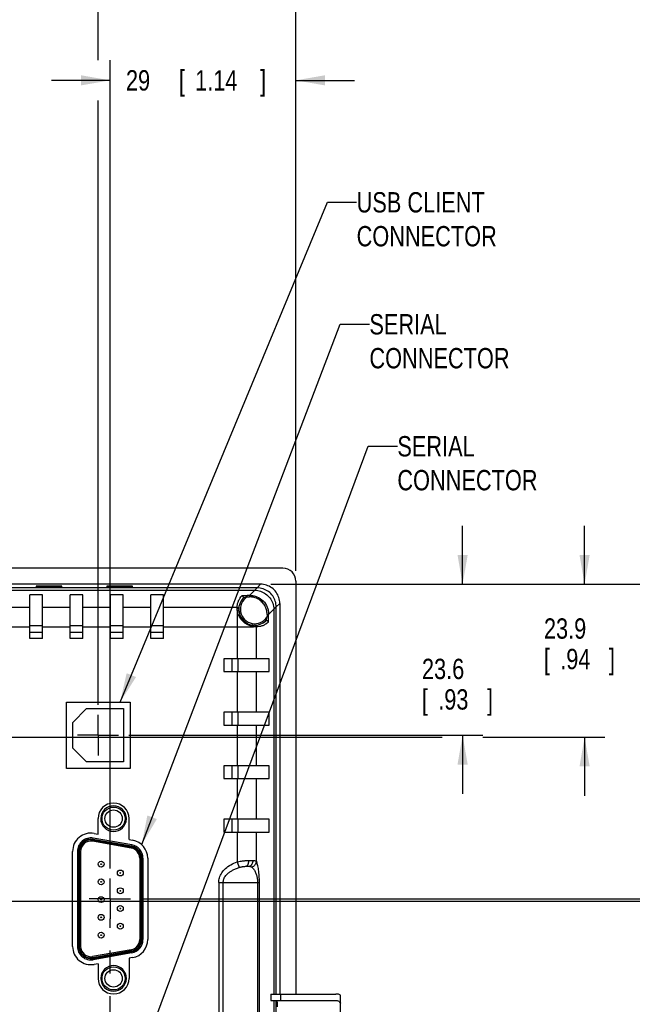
# Model space of a CAD drawing. Header units: inches. Extents: x 0 to 34, y 0 to 22.
# Tile 19 of 21: x 26.8 to 30.6, y 11 to 17. Entities that reach past the tile are written whole.
import ezdxf

# ---------------------------------------------------------------- set-up
doc = ezdxf.new("R2010")
doc.units = ezdxf.units.IN
doc.header["$LTSCALE"] = 1.87
doc.header["$MEASUREMENT"] = 0
doc.linetypes.add('CENTER', pattern=[0.6, 0.375, -0.075, 0.075, -0.075])
doc.layers.get('0').update_dxf_attribs({"linetype": 'CONTINUOUS'})
for name, color, linetype in [('DEFAULT_1', 7, 'CENTER'), ('DETAIL', 7, 'CONTINUOUS'), ('DIMENSIONS', 7, 'CONTINUOUS')]:
    doc.layers.add(name, color=color, linetype=linetype)
doc.styles.get("Standard").update_dxf_attribs({"font": 'txt', "width": 0.8})
doc.dimstyles.new('DIMSTYLE_1', dxfattribs={"dimtxt": 0.125, "dimasz": 0.18, "dimexe": 0.18, "dimexo": 0.0625, "dimgap": 0.09, "dimtad": 0, "dimtih": 1, "dimtoh": 1, "dimdec": 1, "dimdsep": 46, "dimtxsty": 'STANDARD', "dimblk": '_FILLED', "dimblk1": '_FILLED', "dimblk2": '_FILLED', "dimcen": 0.09, "dimadec": 0, "dimazin": 0, "dimtp": 0.1, "dimtm": 0.1, "dimtfac": 1, "dimtdec": 1, "dimtofl": 0, "dimtmove": 0, "dimatfit": 3, "dimldrblk": '_FILLED', "dimfxl": 1, "dimtolj": 1, "dimarcsym": 0})

# ---------------------------------------------------------------- blocks, each defined once
blk = doc.blocks.new('_FILLED')
at = {"color": 0, "linetype": 'BYBLOCK'}
blk.add_solid([(0, 0), (-1, 0.174), (-1, -0.174)], dxfattribs=at)
blk = doc.blocks.new('*D18')
at = {"layer": 'DIMENSIONS', "color": 2, "linetype": 'CONTINUOUS'}
for p, q in [((27.3978, 11.8107), (27.3978, 16.7817)), ((28.5393, 13.6405), (28.5393, 16.7817)), ((27.3978, 16.6567), (27.0378, 16.6567)), ((28.5393, 16.6567), (28.8993, 16.6567))]:
    blk.add_line(p, q, dxfattribs=at)
at = {"layer": 'DIMENSIONS', "color": 2, "linetype": 'CONTINUOUS', "xscale": 0.18, "yscale": 0.18, "zscale": 0.18}
blk.add_blockref('_FILLED', (27.3978, 16.6567), dxfattribs=at)
at = {"layer": 'DIMENSIONS', "color": 2, "linetype": 'CONTINUOUS', "xscale": 0.18, "yscale": 0.18, "zscale": 0.18, "rotation": 180}
blk.add_blockref('_FILLED', (28.5393, 16.6567), dxfattribs=at)
at = {"layer": 'DIMENSIONS', "color": 2, "linetype": 'CONTINUOUS', "width": 0.8}
for s, p in [('29', (27.4952, 16.5942)), ('[', (27.8202, 16.5942)), ('1.14', (27.9202, 16.5942)), (']', (28.3202, 16.5942))]:
    blk.add_text(s, height=0.125, dxfattribs=at).set_placement(p)
blk = doc.blocks.new('*D19')
at = {"layer": 'DIMENSIONS', "color": 2, "linetype": 'CONTINUOUS'}
for p, q in [((27.3248, 16.7817), (27.3248, 17.5317)), ((28.5393, 13.6405), (28.5393, 17.5317)), ((27.3248, 17.4067), (26.9648, 17.4067)), ((28.5393, 17.4067), (28.8993, 17.4067)), ((27.3248, 12.817), (27.3248, 16.5317))]:
    blk.add_line(p, q, dxfattribs=at)
at = {"layer": 'DIMENSIONS', "color": 2, "linetype": 'CONTINUOUS', "xscale": 0.18, "yscale": 0.18, "zscale": 0.18}
blk.add_blockref('_FILLED', (27.3248, 17.4067), dxfattribs=at)
at = {"layer": 'DIMENSIONS', "color": 2, "linetype": 'CONTINUOUS', "xscale": 0.18, "yscale": 0.18, "zscale": 0.18, "rotation": 180}
blk.add_blockref('_FILLED', (28.5393, 17.4067), dxfattribs=at)
at = {"layer": 'DIMENSIONS', "color": 2, "linetype": 'CONTINUOUS', "width": 0.8}
for s, p in [('30.9', (27.3683, 17.3442)), ('[', (27.8933, 17.3442)), ('1.21', (27.9933, 17.3442)), (']', (28.3933, 17.3442))]:
    blk.add_text(s, height=0.125, dxfattribs=at).set_placement(p)
blk = doc.blocks.new('*D20')
at = {"layer": 'DIMENSIONS', "color": 2, "linetype": 'CONTINUOUS'}
for p, q in [((26.5409, 12.8052), (26.5409, 18.2817)), ((28.5393, 13.6405), (28.5393, 18.2817)), ((26.5409, 18.1567), (26.1809, 18.1567)), ((28.5393, 18.1567), (28.8993, 18.1567))]:
    blk.add_line(p, q, dxfattribs=at)
at = {"layer": 'DIMENSIONS', "color": 2, "linetype": 'CONTINUOUS', "xscale": 0.18, "yscale": 0.18, "zscale": 0.18}
blk.add_blockref('_FILLED', (26.5409, 18.1567), dxfattribs=at)
at = {"layer": 'DIMENSIONS', "color": 2, "linetype": 'CONTINUOUS', "xscale": 0.18, "yscale": 0.18, "zscale": 0.18, "rotation": 180}
blk.add_blockref('_FILLED', (28.5393, 18.1567), dxfattribs=at)
at = {"layer": 'DIMENSIONS', "color": 2, "linetype": 'CONTINUOUS', "width": 0.8}
for s, p in [('[', (27.5091, 18.0942)), (']', (28.0091, 18.0942)), ('50.8', (26.9841, 18.0942)), ('2.00', (27.6091, 18.0942))]:
    blk.add_text(s, height=0.125, dxfattribs=at).set_placement(p)
blk = doc.blocks.new('*D21')
at = {"layer": 'DIMENSIONS', "color": 2, "linetype": 'CONTINUOUS'}
for p, q in [((26.4744, 18.2817), (26.4744, 19.7817)), ((28.5393, 13.6405), (28.5393, 19.7817)), ((26.4744, 19.6567), (26.8581, 19.6567)), ((28.5393, 19.6567), (28.1081, 19.6567)), ((26.4744, 11.7974), (26.4744, 18.0317))]:
    blk.add_line(p, q, dxfattribs=at)
at = {"layer": 'DIMENSIONS', "color": 2, "linetype": 'CONTINUOUS', "xscale": 0.18, "yscale": 0.18, "zscale": 0.18, "rotation": 180}
blk.add_blockref('_FILLED', (26.4744, 19.6567), dxfattribs=at)
at = {"layer": 'DIMENSIONS', "color": 2, "linetype": 'CONTINUOUS', "xscale": 0.18, "yscale": 0.18, "zscale": 0.18}
blk.add_blockref('_FILLED', (28.5393, 19.6567), dxfattribs=at)
at = {"layer": 'DIMENSIONS', "color": 2, "linetype": 'CONTINUOUS', "width": 0.8}
for s, p in [('52.5', (26.9206, 19.5942)), ('[', (27.4456, 19.5942)), ('2.07', (27.5456, 19.5942)), (']', (27.9456, 19.5942))]:
    blk.add_text(s, height=0.125, dxfattribs=at).set_placement(p)
blk = doc.blocks.new('*D22')
at = {"layer": 'DIMENSIONS', "color": 2, "linetype": 'CONTINUOUS'}
for p, q in [((26.5317, 18.2817), (26.5317, 19.0317)), ((28.5393, 13.6405), (28.5393, 19.0317)), ((26.5317, 18.9067), (26.9602, 18.9067)), ((28.5393, 18.9067), (28.0102, 18.9067)), ((26.5317, 10.5115), (26.5317, 18.0317))]:
    blk.add_line(p, q, dxfattribs=at)
at = {"layer": 'DIMENSIONS', "color": 2, "linetype": 'CONTINUOUS', "xscale": 0.18, "yscale": 0.18, "zscale": 0.18, "rotation": 180}
blk.add_blockref('_FILLED', (26.5317, 18.9067), dxfattribs=at)
at = {"layer": 'DIMENSIONS', "color": 2, "linetype": 'CONTINUOUS', "xscale": 0.18, "yscale": 0.18, "zscale": 0.18}
blk.add_blockref('_FILLED', (28.5393, 18.9067), dxfattribs=at)
at = {"layer": 'DIMENSIONS', "color": 2, "linetype": 'CONTINUOUS', "width": 0.8}
for s, p in [('51', (27.0227, 18.8442)), ('[', (27.3477, 18.8442)), ('2.01', (27.4477, 18.8442)), (']', (27.8477, 18.8442))]:
    blk.add_text(s, height=0.125, dxfattribs=at).set_placement(p)
blk = doc.blocks.new('*D23')
at = {"layer": 'DIMENSIONS', "color": 2, "linetype": 'CONTINUOUS'}
for p, q in [((29.5649, 13.5583), (29.5649, 13.9183)), ((28.3854, 13.5583), (29.6899, 13.5583)), ((27.5123, 12.6295), (29.6899, 12.6295)), ((29.5649, 12.6295), (29.5649, 12.2695))]:
    blk.add_line(p, q, dxfattribs=at)
at = {"layer": 'DIMENSIONS', "color": 2, "linetype": 'CONTINUOUS', "xscale": 0.18, "yscale": 0.18, "zscale": 0.18}
for p, rotation in [((29.5649, 13.5583), 270), ((29.5649, 12.6295), 90)]:
    blk.add_blockref('_FILLED', p, dxfattribs=dict(at, rotation=rotation))
at = {"layer": 'DIMENSIONS', "color": 2, "linetype": 'CONTINUOUS', "width": 0.8}
for s, p in [('23.6', (29.3149, 12.975)), ('[', (29.3149, 12.7875)), ('.93', (29.4149, 12.7875)), (']', (29.7149, 12.7875))]:
    blk.add_text(s, height=0.125, dxfattribs=at).set_placement(p)
blk = doc.blocks.new('*D24')
at = {"layer": 'DIMENSIONS', "color": 2, "linetype": 'CONTINUOUS'}
for p, q in [((30.3149, 13.5583), (30.3149, 13.9183)), ((28.3854, 13.5583), (30.4399, 13.5583)), ((26.7284, 12.6177), (29.4399, 12.6177)), ((29.6899, 12.6177), (30.4399, 12.6177)), ((30.3149, 12.6177), (30.3149, 12.2577))]:
    blk.add_line(p, q, dxfattribs=at)
at = {"layer": 'DIMENSIONS', "color": 2, "linetype": 'CONTINUOUS', "xscale": 0.18, "yscale": 0.18, "zscale": 0.18}
for p, rotation in [((30.3149, 13.5583), 270), ((30.3149, 12.6177), 90)]:
    blk.add_blockref('_FILLED', p, dxfattribs=dict(at, rotation=rotation))
at = {"layer": 'DIMENSIONS', "color": 2, "linetype": 'CONTINUOUS', "width": 0.8}
for s, p in [('23.9', (30.0649, 13.2234)), ('[', (30.0649, 13.0359)), ('.94', (30.1649, 13.0359)), (']', (30.4649, 13.0359))]:
    blk.add_text(s, height=0.125, dxfattribs=at).set_placement(p)
blk = doc.blocks.new('*D25')
at = {"layer": 'DIMENSIONS', "color": 2, "linetype": 'CONTINUOUS'}
for p, q in [((28.3854, 13.5583), (31.9399, 13.5583)), ((31.8149, 13.5583), (31.8149, 13.1728)), ((31.8149, 11.6099), (31.8149, 12.7353)), ((26.6619, 11.6099), (31.9399, 11.6099))]:
    blk.add_line(p, q, dxfattribs=at)
at = {"layer": 'DIMENSIONS', "color": 2, "linetype": 'CONTINUOUS', "xscale": 0.18, "yscale": 0.18, "zscale": 0.18}
for p, rotation in [((31.8149, 13.5583), 90), ((31.8149, 11.6099), 270)]:
    blk.add_blockref('_FILLED', p, dxfattribs=dict(at, rotation=rotation))
at = {"layer": 'DIMENSIONS', "color": 2, "linetype": 'CONTINUOUS', "width": 0.8}
for s, p in [('49.5', (31.5149, 12.9853)), ('[', (31.5149, 12.7978)), ('1.95', (31.6149, 12.7978)), (']', (32.0149, 12.7978))]:
    blk.add_text(s, height=0.125, dxfattribs=at).set_placement(p)
blk = doc.blocks.new('*D26')
at = {"layer": 'DIMENSIONS', "color": 2, "linetype": 'CONTINUOUS'}
for p, q in [((28.3854, 13.5583), (31.1899, 13.5583)), ((31.0649, 13.5583), (31.0649, 12.7277)), ((31.0649, 11.6232), (31.0649, 12.2902)), ((27.5853, 11.6232), (31.1899, 11.6232))]:
    blk.add_line(p, q, dxfattribs=at)
at = {"layer": 'DIMENSIONS', "color": 2, "linetype": 'CONTINUOUS', "xscale": 0.18, "yscale": 0.18, "zscale": 0.18}
for p, rotation in [((31.0649, 13.5583), 90), ((31.0649, 11.6232), 270)]:
    blk.add_blockref('_FILLED', p, dxfattribs=dict(at, rotation=rotation))
at = {"layer": 'DIMENSIONS', "color": 2, "linetype": 'CONTINUOUS', "width": 0.8}
for s, p in [('49.2', (30.7649, 12.5402)), ('[', (30.7649, 12.3527)), ('1.94', (30.8649, 12.3527)), (']', (31.2649, 12.3527))]:
    blk.add_text(s, height=0.125, dxfattribs=at).set_placement(p)
blk = doc.blocks.new('*D27')
at = {"layer": 'DIMENSIONS', "color": 2, "linetype": 'CONTINUOUS'}
for p, q in [((28.3854, 13.5583), (32.6899, 13.5583)), ((32.5649, 13.5583), (32.5649, 11.796)), ((32.5649, 10.324), (32.5649, 11.3585)), ((27.5853, 10.324), (32.6899, 10.324))]:
    blk.add_line(p, q, dxfattribs=at)
at = {"layer": 'DIMENSIONS', "color": 2, "linetype": 'CONTINUOUS', "xscale": 0.18, "yscale": 0.18, "zscale": 0.18}
for p, rotation in [((32.5649, 13.5583), 90), ((32.5649, 10.324), 270)]:
    blk.add_blockref('_FILLED', p, dxfattribs=dict(at, rotation=rotation))
at = {"layer": 'DIMENSIONS', "color": 2, "linetype": 'CONTINUOUS', "width": 0.8}
for s, p in [('82.2', (32.2649, 11.6085)), ('[', (32.2649, 11.421)), ('3.23', (32.3649, 11.421)), (']', (32.7649, 11.421))]:
    blk.add_text(s, height=0.125, dxfattribs=at).set_placement(p)

msp = doc.modelspace()

# ---------------------------------------------------------------- linework, layer by layer
at = {"color": 7, "linetype": 'CONTINUOUS'}
for p, q in [((28.4606, 13.6567), (20.9409, 13.6567)), ((28.5393, 13.578), (28.5393, 11.0386)), ((28.3229, 13.5583), (21.0786, 13.5583)), ((28.301, 13.5363), (21.1005, 13.5363)), ((21.1146, 13.5214), (28.2869, 13.5214)), ((26.9439, 13.547), (26.9439, 13.5401)), ((27.1014, 13.547), (26.9439, 13.547)), ((26.9439, 13.5401), (27.1014, 13.5401)), ((27.1014, 13.5401), (27.1014, 13.547)), ((27.3769, 13.547), (27.3769, 13.5401)), ((27.5344, 13.547), (27.3769, 13.547)), ((27.3769, 13.5401), (27.5344, 13.5401)), ((27.5344, 13.5401), (27.5344, 13.547)), ((28.2554, 13.4899), (28.2869, 13.5214)), ((28.2869, 13.5214), (28.301, 13.5363)), ((28.301, 13.5363), (28.3229, 13.5583)), ((26.9038, 13.2244), (26.9038, 13.4938)), ((26.9826, 13.4938), (26.9038, 13.4938)), ((26.9826, 13.2244), (26.9826, 13.4938)), ((27.1519, 13.2244), (27.1519, 13.4938)), ((27.2306, 13.4938), (27.1519, 13.4938)), ((27.2306, 13.2244), (27.2306, 13.4938)), ((27.3999, 13.2244), (27.3999, 13.4938)), ((27.4786, 13.4938), (27.3999, 13.4938)), ((27.4786, 13.2244), (27.4786, 13.4938)), ((27.6479, 13.2244), (27.6479, 13.4938)), ((27.7267, 13.4938), (27.6479, 13.4938)), ((27.7267, 13.2244), (27.7267, 13.4938)), ((28.2554, 13.4899), (28.2412, 13.4899)), ((28.2412, 13.4801), (28.2412, 13.4899)), ((28.2412, 13.4801), (28.2554, 13.4801)), ((28.2554, 13.4899), (28.2554, 13.4801)), ((28.3314, 13.4488), (28.3383, 13.4556)), ((26.9038, 13.4142), (26.7345, 13.4142)), ((27.1519, 13.4142), (26.9826, 13.4142)), ((27.3999, 13.4142), (27.2306, 13.4142)), ((27.6479, 13.4142), (27.4786, 13.4142)), ((28.1787, 13.4142), (27.7267, 13.4142)), ((28.1797, 13.3976), (28.1797, 13.0997)), ((28.404, 13.4043), (28.3725, 13.3728)), ((28.419, 13.4183), (28.404, 13.4043)), ((28.404, 13.4043), (28.404, 11.0386)), ((28.4409, 13.4403), (28.419, 13.4183)), ((28.419, 11.0386), (28.419, 13.4183)), ((28.4409, 13.4403), (28.4409, 11.0386)), ((28.3628, 13.3728), (28.3725, 13.3728)), ((28.3628, 13.3728), (28.3628, 13.3585)), ((28.3725, 13.3585), (28.3628, 13.3585)), ((28.3725, 13.3585), (28.3725, 13.3728)), ((26.7345, 13.2971), (26.9038, 13.2971)), ((26.9826, 13.3024), (26.9038, 13.3024)), ((26.9038, 13.263), (26.9826, 13.263)), ((26.9826, 13.2971), (27.1519, 13.2971)), ((27.2306, 13.3024), (27.1519, 13.3024)), ((27.1519, 13.263), (27.2306, 13.263)), ((27.2306, 13.2971), (27.3999, 13.2971)), ((27.4786, 13.3024), (27.3999, 13.3024)), ((27.3999, 13.263), (27.4786, 13.263)), ((27.4786, 13.2971), (27.6479, 13.2971)), ((27.7267, 13.3024), (27.6479, 13.3024)), ((27.6479, 13.263), (27.7267, 13.263)), ((27.7267, 13.2971), (28.2802, 13.2971)), ((28.2968, 13.0997), (28.2968, 13.296)), ((26.9826, 13.2244), (26.9038, 13.2244)), ((27.2306, 13.2244), (27.1519, 13.2244)), ((27.4786, 13.2244), (27.3999, 13.2244)), ((27.7267, 13.2244), (27.6479, 13.2244)), ((28.3765, 13.0997), (28.0962, 13.0997)), ((28.0962, 13.0997), (28.0962, 13.0209)), ((28.1456, 13.0997), (28.1456, 13.0209)), ((28.185, 13.0209), (28.185, 13.0997)), ((28.3765, 13.0209), (28.3765, 13.0997)), ((28.0962, 13.0209), (28.3765, 13.0209)), ((28.1797, 13.0209), (28.1797, 12.7709)), ((28.2968, 12.7709), (28.2968, 13.0209)), ((27.1288, 12.426), (27.1288, 12.8333)), ((27.1288, 12.8333), (27.5204, 12.8333)), ((27.1682, 12.7086), (27.2535, 12.7939)), ((27.2535, 12.7939), (27.481, 12.7939)), ((27.481, 12.7939), (27.481, 12.4654)), ((27.5204, 12.8333), (27.5204, 12.426)), ((28.3765, 12.7709), (28.0962, 12.7709)), ((28.0962, 12.7709), (28.0962, 12.6922)), ((28.1456, 12.7709), (28.1456, 12.6922)), ((28.185, 12.6922), (28.185, 12.7709)), ((28.3765, 12.6922), (28.3765, 12.7709)), ((27.1682, 12.5507), (27.1682, 12.7086)), ((28.0962, 12.6922), (28.3765, 12.6922)), ((28.1797, 12.6922), (28.1797, 12.4422)), ((28.2968, 12.4422), (28.2968, 12.6922)), ((27.2535, 12.4654), (27.1682, 12.5507)), ((27.5204, 12.426), (27.1288, 12.426)), ((27.481, 12.4654), (27.2535, 12.4654)), ((28.3765, 12.4422), (28.0962, 12.4422)), ((28.0962, 12.4422), (28.0962, 12.3635)), ((28.1456, 12.4422), (28.1456, 12.3635)), ((28.185, 12.3635), (28.185, 12.4422)), ((28.3765, 12.3635), (28.3765, 12.4422)), ((28.0962, 12.3635), (28.3765, 12.3635)), ((28.1797, 12.3635), (28.1797, 12.1135)), ((28.2968, 12.1135), (28.2968, 12.3635)), ((27.3235, 12.0218), (27.3235, 12.117)), ((27.5142, 11.9882), (27.5142, 12.117)), ((28.3765, 12.1135), (28.0962, 12.1135)), ((28.0962, 12.1135), (28.0962, 12.0347)), ((28.1456, 12.1135), (28.1456, 12.0347)), ((28.185, 12.0347), (28.185, 12.1135)), ((28.3765, 12.0347), (28.3765, 12.1135)), ((27.2936, 11.9971), (27.2793, 11.9984)), ((27.2923, 11.9894), (27.2936, 11.9971)), ((27.5297, 11.9475), (27.2923, 11.9894)), ((27.531, 11.9553), (27.2936, 11.9971)), ((27.2988, 12.0262), (27.3235, 12.0218)), ((27.5142, 11.9882), (27.5362, 11.9843)), ((28.0962, 12.0347), (28.3765, 12.0347)), ((28.1797, 12.0347), (28.1797, 11.8517)), ((28.2968, 11.8547), (28.2968, 12.0347)), ((27.2902, 11.9777), (27.2916, 11.9855)), ((27.5276, 11.9359), (27.2902, 11.9777)), ((27.2916, 11.9855), (27.529, 11.9436)), ((27.529, 11.9436), (27.5276, 11.9359)), ((27.531, 11.9553), (27.5297, 11.9475)), ((27.1671, 11.3311), (27.1671, 11.9157)), ((27.1966, 11.9157), (27.2045, 11.9157)), ((27.1966, 11.9157), (27.1966, 11.3311)), ((27.2045, 11.3311), (27.2045, 11.9157)), ((27.2084, 11.9157), (27.2163, 11.9157)), ((27.2084, 11.9157), (27.2084, 11.3311)), ((27.2163, 11.9157), (27.2163, 11.3311)), ((27.5797, 11.8738), (27.5875, 11.8738)), ((27.5797, 11.8738), (27.5797, 11.373)), ((27.5875, 11.373), (27.5875, 11.8738)), ((27.5915, 11.8738), (27.5994, 11.8738)), ((27.5915, 11.8738), (27.5915, 11.373)), ((27.5994, 11.8738), (27.5994, 11.373)), ((27.6289, 11.8738), (27.6289, 11.373)), ((28.1797, 11.8517), (28.1916, 11.8161)), ((28.0653, 11.7236), (28.3156, 11.7236)), ((28.0653, 11.7236), (28.0653, 9.763)), ((28.0931, 9.763), (28.0931, 11.7236)), ((28.3044, 11.7236), (28.3044, 9.763)), ((28.3156, 9.763), (28.3156, 11.7236)), ((27.2045, 11.3311), (27.1966, 11.3311)), ((27.2163, 11.3311), (27.2084, 11.3311)), ((27.5875, 11.373), (27.5797, 11.373)), ((27.5994, 11.373), (27.5915, 11.373)), ((27.5276, 11.3109), (27.2902, 11.2691)), ((27.2916, 11.2613), (27.2902, 11.2691)), ((27.529, 11.3032), (27.2916, 11.2613)), ((27.2923, 11.2574), (27.5297, 11.2993)), ((27.531, 11.2915), (27.2936, 11.2497)), ((27.5362, 11.2625), (27.5142, 11.2586)), ((27.5276, 11.3109), (27.529, 11.3032)), ((27.5297, 11.2993), (27.531, 11.2915)), ((27.2936, 11.2497), (27.2923, 11.2574)), ((27.3235, 11.225), (27.2988, 11.2206)), ((27.3235, 11.225), (27.3235, 11.1344)), ((27.5142, 11.2586), (27.5142, 11.1344)), ((28.3862, 11.0386), (28.7864, 11.0386)), ((28.3862, 11.0386), (28.3862, 10.9992)), ((28.4458, 11.0386), (28.4458, 10.9992)), ((28.8149, 10.4553), (28.8149, 11.0313)), ((28.3862, 10.9992), (28.7864, 10.9992)), ((28.404, 10.9992), (28.404, 10.4874)), ((28.419, 10.4874), (28.419, 10.9992))]:
    msp.add_line(p, q, dxfattribs=at)
for centre, radius in [((27.4189, 12.117), 0.0709), ((27.4189, 12.117), 0.0532), ((27.3424, 11.8372), 0.0181), ((27.3424, 11.8372), 0.00236), ((27.3424, 11.7281), 0.0181), ((27.4605, 11.7826), 0.0181), ((27.4605, 11.7826), 0.00236), ((27.3424, 11.7281), 0.00236), ((27.4605, 11.6736), 0.0181), ((27.3424, 11.619), 0.0181), ((27.4605, 11.6736), 0.00236), ((27.3424, 11.619), 0.00236), ((27.4605, 11.5645), 0.0181), ((27.4605, 11.5645), 0.00236), ((27.3424, 11.51), 0.0181), ((27.3424, 11.51), 0.00236), ((27.4605, 11.4555), 0.0181), ((27.4605, 11.4555), 0.00236), ((27.3424, 11.4009), 0.0181), ((27.3424, 11.4009), 0.00236), ((27.4189, 11.1344), 0.0709), ((27.4189, 11.1344), 0.0532)]:
    msp.add_circle(centre, radius, dxfattribs=at)
for centre, radius, start, end in [((28.4606, 13.578), 0.0787, 0, 90), ((28.2869, 13.4043), 0.0984, 137.41848, 312.58152), ((28.2869, 13.4043), 0.0886, 121.10092, 328.89908), ((27.4189, 12.117), 0.0954, 0, 180), ((27.4189, 12.117), 0.0787, 0, 359), ((27.2793, 11.9157), 0.1122, 80, 180), ((27.2793, 11.9157), 0.0827, 80, 180), ((27.2793, 11.9157), 0.0748, 80, 180), ((27.2793, 11.9157), 0.0709, 80, 180), ((27.2793, 11.9157), 0.063, 80, 180), ((27.5167, 11.8738), 0.063, 0, 80), ((27.5167, 11.8738), 0.0709, 0, 80), ((27.5167, 11.8738), 0.0748, 0, 80), ((27.5167, 11.8738), 0.0827, 0, 80), ((27.5167, 11.8738), 0.1122, 0, 80), ((27.2793, 11.3311), 0.1122, 180, 280), ((27.2793, 11.3311), 0.0827, 180, 280), ((27.2793, 11.3311), 0.0748, 180, 280), ((27.2793, 11.3311), 0.0709, 180, 280), ((27.2793, 11.3311), 0.063, 180, 280), ((27.5167, 11.373), 0.063, 280, 360), ((27.5167, 11.373), 0.0709, 280, 360), ((27.5167, 11.373), 0.0748, 280, 360), ((27.5167, 11.373), 0.0827, 280, 360), ((27.5167, 11.373), 0.1122, 280, 360), ((27.4189, 11.1344), 0.0787, 180, 179), ((27.4189, 11.1344), 0.0954, 180, 360)]:
    msp.add_arc(centre, radius, start, end, dxfattribs=at)
for points, knots in [([(28.2869, 13.5214), (28.299, 13.5212), (28.3229, 13.517), (28.3553, 13.5004), (28.3816, 13.4748), (28.3993, 13.4418), (28.4038, 13.4168), (28.404, 13.4043)], [0, 0, 0, 0, 0.19882, 0.392245, 0.590423, 0.793604, 1, 1, 1, 1]), ([(28.419, 13.4183), (28.419, 13.4306), (28.4151, 13.4549), (28.3986, 13.4878), (28.3727, 13.5144), (28.3391, 13.5321), (28.3137, 13.5363), (28.301, 13.5363)], [0, 0, 0, 0, 0.199291, 0.392372, 0.589994, 0.792976, 1, 1, 1, 1]), ([(28.4409, 13.4403), (28.4409, 13.4526), (28.437, 13.4774), (28.42, 13.5108), (28.3934, 13.5373), (28.36, 13.5544), (28.3352, 13.5583), (28.3229, 13.5583)], [0, 0, 0, 0, 0.20012, 0.400059, 0.599943, 0.799882, 1, 1, 1, 1]), ([(28.1787, 13.4142), (28.1787, 13.4209), (28.1796, 13.4309), (28.1827, 13.4439), (28.1859, 13.4535), (28.19, 13.4627), (28.1941, 13.4699), (28.1968, 13.474), (28.1977, 13.4753)], [0, 0, 0, 0, 0.308588, 0.46304, 0.617493, 0.771966, 0.926454, 1, 1, 1, 1]), ([(28.2072, 13.4873), (28.2073, 13.4875), (28.2079, 13.4877), (28.2088, 13.488), (28.2102, 13.4883), (28.2118, 13.4886), (28.2137, 13.4888), (28.2158, 13.489), (28.218, 13.4892), (28.22, 13.4893), (28.2216, 13.4894), (28.2233, 13.4895), (28.2254, 13.4896), (28.228, 13.4897), (28.2332, 13.4898), (28.2376, 13.4899), (28.2412, 13.4899)], [0, 0, 0, 0, 0.019034, 0.049244, 0.089679, 0.138889, 0.195029, 0.256662, 0.322819, 0.392519, 0.428336, 0.46462, 0.538434, 0.613655, 0.689975, 1, 1, 1, 1]), ([(28.2144, 13.4709), (28.2156, 13.4721), (28.2169, 13.4746), (28.2171, 13.4784), (28.2163, 13.4814), (28.2146, 13.4841), (28.2116, 13.4865), (28.2089, 13.4873), (28.2072, 13.4873)], [0, 0, 0, 0, 0.224546, 0.357483, 0.497947, 0.638926, 0.773124, 1, 1, 1, 1]), ([(28.2412, 13.4801), (28.2382, 13.4794), (28.2345, 13.4784), (28.2302, 13.4771), (28.2282, 13.4764), (28.2265, 13.4759), (28.2253, 13.4755), (28.224, 13.475), (28.2226, 13.4745), (28.2209, 13.4739), (28.2193, 13.4733), (28.2179, 13.4727), (28.2167, 13.4722), (28.2156, 13.4716), (28.2148, 13.4712), (28.2144, 13.4709)], [0, 0, 0, 0, 0.324465, 0.401467, 0.476418, 0.549118, 0.58456, 0.619364, 0.686626, 0.750044, 0.808919, 0.862561, 0.909869, 0.949353, 1, 1, 1, 1]), ([(28.2554, 13.4899), (28.2631, 13.4899), (28.2785, 13.4883), (28.3079, 13.4795), (28.3275, 13.4664), (28.3383, 13.4556)], [0, 0, 0, 0, 0.2514, 0.502141, 1, 1, 1, 1]), ([(28.3314, 13.4488), (28.3249, 13.4553), (28.3099, 13.4669), (28.2837, 13.4777), (28.2648, 13.4801), (28.2554, 13.4801)], [0, 0, 0, 0, 0.329784, 0.666419, 1, 1, 1, 1]), ([(28.3628, 13.3728), (28.3628, 13.3821), (28.3603, 13.401), (28.3495, 13.4272), (28.338, 13.4423), (28.3314, 13.4488)], [0, 0, 0, 0, 0.333585, 0.67022, 1, 1, 1, 1]), ([(28.3383, 13.4556), (28.349, 13.4449), (28.3621, 13.4252), (28.371, 13.3958), (28.3725, 13.3805), (28.3725, 13.3728)], [0, 0, 0, 0, 0.497859, 0.7486, 1, 1, 1, 1]), ([(28.1885, 13.4044), (28.1885, 13.4056), (28.1881, 13.4075), (28.1869, 13.4098), (28.1857, 13.4114), (28.1841, 13.4126), (28.1818, 13.4138), (28.1799, 13.4142), (28.1787, 13.4142)], [0, 0, 0, 0, 0.238483, 0.367072, 0.498605, 0.63037, 0.759599, 1, 1, 1, 1]), ([(28.1797, 13.3976), (28.1794, 13.4001), (28.1789, 13.4045), (28.1788, 13.4089), (28.1787, 13.4108)], [0, 0, 0, 0, 0.57996, 1, 1, 1, 1]), ([(28.1895, 13.3906), (28.1893, 13.3915), (28.1886, 13.3935), (28.1863, 13.3959), (28.1832, 13.3974), (28.1808, 13.3976), (28.1797, 13.3976)], [0, 0, 0, 0, 0.224254, 0.474617, 0.740554, 1, 1, 1, 1]), ([(28.1837, 13.3795), (28.1833, 13.3808), (28.1824, 13.3839), (28.1817, 13.387), (28.1813, 13.3888)], [0, 0, 0, 0, 0.442154, 1, 1, 1, 1]), ([(28.2619, 13.3011), (28.2606, 13.3015), (28.2564, 13.3029), (28.2491, 13.3058), (28.24, 13.3102), (28.2274, 13.3178), (28.2127, 13.3299), (28.1984, 13.3472), (28.1891, 13.3642), (28.1851, 13.3751), (28.1837, 13.3795)], [0, 0, 0, 0, 0.034891, 0.116336, 0.204702, 0.298968, 0.498015, 0.697173, 0.880413, 1, 1, 1, 1]), ([(28.3535, 13.3318), (28.3538, 13.332), (28.3542, 13.3328), (28.3548, 13.3339), (28.3554, 13.3353), (28.3559, 13.3367), (28.3565, 13.3382), (28.3572, 13.3399), (28.358, 13.3424), (28.3591, 13.3456), (28.3601, 13.349), (28.361, 13.3518), (28.3618, 13.3548), (28.3624, 13.357), (28.3628, 13.3585)], [0, 0, 0, 0, 0.03425, 0.090228, 0.137496, 0.191019, 0.249914, 0.313308, 0.380321, 0.523423, 0.675662, 0.754164, 0.834364, 1, 1, 1, 1]), ([(28.3699, 13.3246), (28.3699, 13.3263), (28.3691, 13.329), (28.3667, 13.3319), (28.3641, 13.3336), (28.361, 13.3344), (28.3573, 13.3342), (28.3548, 13.3329), (28.3535, 13.3318)], [0, 0, 0, 0, 0.226876, 0.361074, 0.502053, 0.642517, 0.775454, 1, 1, 1, 1]), ([(28.3699, 13.3246), (28.3705, 13.3251), (28.3709, 13.3279), (28.3717, 13.3327), (28.3721, 13.34), (28.3725, 13.3487), (28.3725, 13.3551), (28.3725, 13.3585)], [0, 0, 0, 0, 0.072553, 0.225022, 0.44049, 0.702988, 1, 1, 1, 1]), ([(28.2714, 13.2986), (28.2697, 13.299), (28.2665, 13.2998), (28.2634, 13.3007), (28.2619, 13.3011)], [0, 0, 0, 0, 0.537645, 1, 1, 1, 1]), ([(28.2802, 13.2971), (28.2803, 13.2982), (28.28, 13.3005), (28.2786, 13.3036), (28.2762, 13.3059), (28.2742, 13.3067), (28.2732, 13.3068)], [0, 0, 0, 0, 0.259446, 0.525383, 0.775746, 1, 1, 1, 1]), ([(28.2968, 13.296), (28.2957, 13.296), (28.2927, 13.2961), (28.2891, 13.2962), (28.2866, 13.2964), (28.286, 13.2965)], [0, 0, 0, 0, 0.310838, 0.826153, 1, 1, 1, 1]), ([(28.2968, 13.296), (28.2968, 13.2972), (28.2964, 13.2992), (28.2953, 13.3014), (28.294, 13.303), (28.2924, 13.3043), (28.2902, 13.3055), (28.2883, 13.3059), (28.287, 13.3059)], [0, 0, 0, 0, 0.240408, 0.36964, 0.501409, 0.632946, 0.761539, 1, 1, 1, 1]), ([(28.358, 13.3151), (28.3567, 13.3141), (28.3525, 13.3114), (28.3453, 13.3074), (28.3361, 13.3033), (28.3266, 13.3001), (28.3136, 13.297), (28.3035, 13.296), (28.2968, 13.296)], [0, 0, 0, 0, 0.073564, 0.228048, 0.382518, 0.536969, 0.691418, 1, 1, 1, 1]), ([(28.0653, 11.7236), (28.0651, 11.7336), (28.0686, 11.755), (28.083, 11.7849), (28.1072, 11.8123), (28.1399, 11.8355), (28.1658, 11.8468), (28.1797, 11.8517)], [0, 0, 0, 0, 0.164377, 0.347884, 0.538773, 0.758047, 1, 1, 1, 1]), ([(28.0931, 11.7236), (28.0931, 11.7272), (28.0937, 11.7344), (28.0967, 11.7454), (28.1019, 11.7566), (28.1096, 11.7679), (28.12, 11.779), (28.1334, 11.7898), (28.1498, 11.7999), (28.1694, 11.809), (28.1839, 11.8139), (28.1916, 11.8161)], [0, 0, 0, 0, 0.073255, 0.150444, 0.234595, 0.328281, 0.433319, 0.551307, 0.683854, 0.832819, 1, 1, 1, 1]), ([(28.1797, 11.8517), (28.1856, 11.853), (28.1945, 11.8547), (28.2064, 11.8564), (28.2152, 11.8575), (28.2239, 11.8584), (28.2349, 11.8593), (28.243, 11.8597), (28.2483, 11.8599)], [0, 0, 0, 0, 0.262338, 0.39232, 0.521443, 0.647884, 0.769837, 1, 1, 1, 1]), ([(28.233, 11.8221), (28.2297, 11.8219), (28.2246, 11.8216), (28.2178, 11.821), (28.2126, 11.8203), (28.2073, 11.8195), (28.2003, 11.8183), (28.1951, 11.8171), (28.1916, 11.8161)], [0, 0, 0, 0, 0.239282, 0.363343, 0.490319, 0.618459, 0.746055, 1, 1, 1, 1]), ([(28.2483, 11.8599), (28.2483, 11.8579), (28.2483, 11.8538), (28.2477, 11.8477), (28.2465, 11.8418), (28.2447, 11.8363), (28.2424, 11.8314), (28.2389, 11.8263), (28.2355, 11.8233), (28.233, 11.8221)], [0, 0, 0, 0, 0.141752, 0.28633, 0.42939, 0.566496, 0.693835, 0.80891, 1, 1, 1, 1]), ([(28.2515, 11.8221), (28.2496, 11.8222), (28.2456, 11.8223), (28.2395, 11.8223), (28.2352, 11.8222), (28.233, 11.8221)], [0, 0, 0, 0, 0.306202, 0.640201, 1, 1, 1, 1]), ([(28.2483, 11.8599), (28.2517, 11.8601), (28.2581, 11.8603), (28.2674, 11.8603), (28.2732, 11.8601), (28.2759, 11.8599)], [0, 0, 0, 0, 0.369638, 0.704288, 1, 1, 1, 1]), ([(28.2759, 11.8599), (28.2758, 11.8558), (28.2745, 11.8475), (28.2695, 11.8363), (28.2618, 11.8272), (28.255, 11.8233), (28.2515, 11.8221)], [0, 0, 0, 0, 0.264099, 0.518852, 0.765785, 1, 1, 1, 1]), ([(28.2684, 11.8183), (28.2672, 11.8191), (28.2641, 11.8205), (28.2583, 11.8216), (28.2539, 11.8219), (28.2515, 11.8221)], [0, 0, 0, 0, 0.247078, 0.575935, 1, 1, 1, 1]), ([(28.2968, 11.8547), (28.2967, 11.8507), (28.2951, 11.8426), (28.29, 11.8335), (28.2843, 11.8273), (28.2778, 11.8221), (28.2722, 11.8194), (28.2684, 11.8183)], [0, 0, 0, 0, 0.240429, 0.496465, 0.626721, 0.755668, 1, 1, 1, 1]), ([(28.2684, 11.8183), (28.271, 11.8163), (28.276, 11.8119), (28.2825, 11.804), (28.288, 11.7952), (28.2927, 11.7856), (28.2965, 11.7755), (28.2996, 11.7649), (28.3019, 11.7543), (28.3034, 11.7438), (28.3042, 11.7336), (28.3044, 11.7269), (28.3044, 11.7236)], [0, 0, 0, 0, 0.094351, 0.191051, 0.290432, 0.392431, 0.496453, 0.601618, 0.706281, 0.807999, 0.905753, 1, 1, 1, 1]), ([(28.2759, 11.8599), (28.2792, 11.8598), (28.2849, 11.8593), (28.2921, 11.8579), (28.2958, 11.8559), (28.2968, 11.8547)], [0, 0, 0, 0, 0.45363, 0.781503, 1, 1, 1, 1]), ([(28.3156, 11.7236), (28.3156, 11.7374), (28.3148, 11.7637), (28.3117, 11.7955), (28.308, 11.8183), (28.3048, 11.8326), (28.3013, 11.8446), (28.2984, 11.8517), (28.2968, 11.8547)], [0, 0, 0, 0, 0.30945, 0.593484, 0.71869, 0.829386, 0.923565, 1, 1, 1, 1]), ([(28.8149, 11.0313), (28.812, 11.0329), (28.806, 11.0355), (28.7963, 11.038), (28.7897, 11.0386), (28.7864, 11.0386)], [0, 0, 0, 0, 0.331807, 0.665795, 1, 1, 1, 1]), ([(28.4228, 10.9992), (28.4238, 10.9992), (28.4229, 10.9931), (28.4246, 10.987), (28.4243, 10.9739), (28.4245, 10.9649), (28.4245, 10.9599)], [0, 0, 0, 0, 0.07781, 0.294606, 0.618402, 1, 1, 1, 1]), ([(28.7864, 10.9992), (28.7888, 10.9992), (28.7937, 10.9986), (28.8005, 10.996), (28.8064, 10.992), (28.8113, 10.987), (28.8139, 10.9832), (28.8149, 10.9813)], [0, 0, 0, 0, 0.208289, 0.412226, 0.614012, 0.811448, 1, 1, 1, 1])]:
    msp.add_open_spline(points, degree=3, knots=knots, dxfattribs=at)
for points in [[(28.1977, 13.4753), (28.2006, 13.4795), (28.2038, 13.4835), (28.2072, 13.4873)], [(28.1787, 13.4108), (28.1787, 13.4119), (28.1786, 13.413), (28.1787, 13.4142)], [(28.1813, 13.3888), (28.1806, 13.3917), (28.1801, 13.3946), (28.1797, 13.3976)], [(28.3699, 13.3246), (28.3662, 13.3211), (28.3622, 13.3179), (28.358, 13.3151)], [(28.2802, 13.2971), (28.2773, 13.2975), (28.2743, 13.298), (28.2714, 13.2986)], [(28.286, 13.2965), (28.2841, 13.2966), (28.2821, 13.2968), (28.2802, 13.2971)]]:
    msp.add_open_spline(points, degree=3, dxfattribs=at)
at = {"layer": 'DEFAULT_1', "color": 7, "linetype": 'CENTER'}
for p, q in [((27.3248, 12.6295), (27.3248, 12.7545)), ((27.3248, 12.6295), (27.1974, 12.6295)), ((27.3248, 12.6295), (27.4498, 12.6295)), ((27.3248, 12.6295), (27.3248, 12.5045)), ((27.3978, 11.6232), (27.3978, 11.7482)), ((27.3978, 11.6232), (27.2691, 11.6232)), ((27.3978, 11.6232), (27.5228, 11.6232)), ((27.3978, 11.6232), (27.3978, 11.5007)), ((27.3978, 10.324), (27.3978, 11.5007))]:
    msp.add_line(p, q, dxfattribs=at)
at = {"layer": 'DETAIL', "color": 2, "linetype": 'CONTINUOUS'}
for p, q in [((27.4593, 12.8333), (28.7333, 15.9067)), ((28.7333, 15.9067), (28.9133, 15.9067)), ((27.5918, 11.9572), (28.8119, 15.1567)), ((28.8119, 15.1567), (28.9919, 15.1567)), ((27.5918, 10.658), (28.9837, 14.4067)), ((28.9837, 14.4067), (29.1637, 14.4067))]:
    msp.add_line(p, q, dxfattribs=at)
for points in [[(27.4994, 13.0115), (27.4593, 12.8333), (27.5571, 12.9876)], [(27.6267, 12.1365), (27.5918, 11.9572), (27.6851, 12.1142)]]:
    msp.add_solid(points, dxfattribs=at)

# ---------------------------------------------------------------- texts
at = {"layer": 'DETAIL', "color": 2, "linetype": 'CONTINUOUS', "char_height": 0.125, "attachment_point": 1}
for s, insert, width in [('USB CLIENT\\PCONNECTOR', (28.9133, 15.9692), 1), ('SERIAL\\PCONNECTOR', (28.9919, 15.2192), 0.9), ('SERIAL\\PCONNECTOR', (29.1637, 14.4692), 0.9)]:
    msp.add_mtext(s, dxfattribs=dict(at, insert=insert, width=width))

# ---------------------------------------------------------------- dimensions: what is measured, and where the dimension line sits
at = {"layer": 'DIMENSIONS', "color": 2, "linetype": 'CONTINUOUS'}
for base, p1, p2, angle, picture, middle in [((26.4744, 19.6567), (28.5393, 13.6405), (26.4744, 11.7974), 180, '*D21', (27.4831, 19.6567)), ((26.5317, 18.9067), (28.5393, 13.6405), (26.5317, 10.5115), 180, '*D22', (27.4852, 18.9067)), ((26.5409, 18.1567), (28.5393, 13.6405), (26.5409, 12.8052), 180, '*D20', (27.5466, 18.1567)), ((27.3248, 17.4067), (28.5393, 13.6405), (27.3248, 12.817), 180, '*D19', (27.9308, 17.4067)), ((27.3978, 16.6567), (28.5393, 13.6405), (27.3978, 11.8107), 180, '*D18', (27.9577, 16.6567)), ((30.3149, 12.6177), (28.3854, 13.5583), (26.7284, 12.6177), 270, '*D24', (30.3149, 13.1922)), ((29.5649, 12.6295), (28.3854, 13.5583), (27.5123, 12.6295), 270, '*D23', (29.5649, 12.9437)), ((31.8149, 11.6099), (28.3854, 13.5583), (26.6619, 11.6099), 270, '*D25', (31.8149, 12.9541)), ((31.0649, 11.6232), (28.3854, 13.5583), (27.5853, 11.6232), 270, '*D26', (31.0649, 12.509)), ((32.5649, 10.324), (28.3854, 13.5583), (27.5853, 10.324), 270, '*D27', (32.5649, 11.5773))]:
    dim = msp.add_linear_dim(base=base, p1=p1, p2=p2, angle=angle, dimstyle='DIMSTYLE_1', dxfattribs=at)
    dim.commit()
    dim.dimension.update_dxf_attribs({"geometry": picture, "text_midpoint": middle, "dimtype": 160})

doc.saveas('drawing.dxf')
